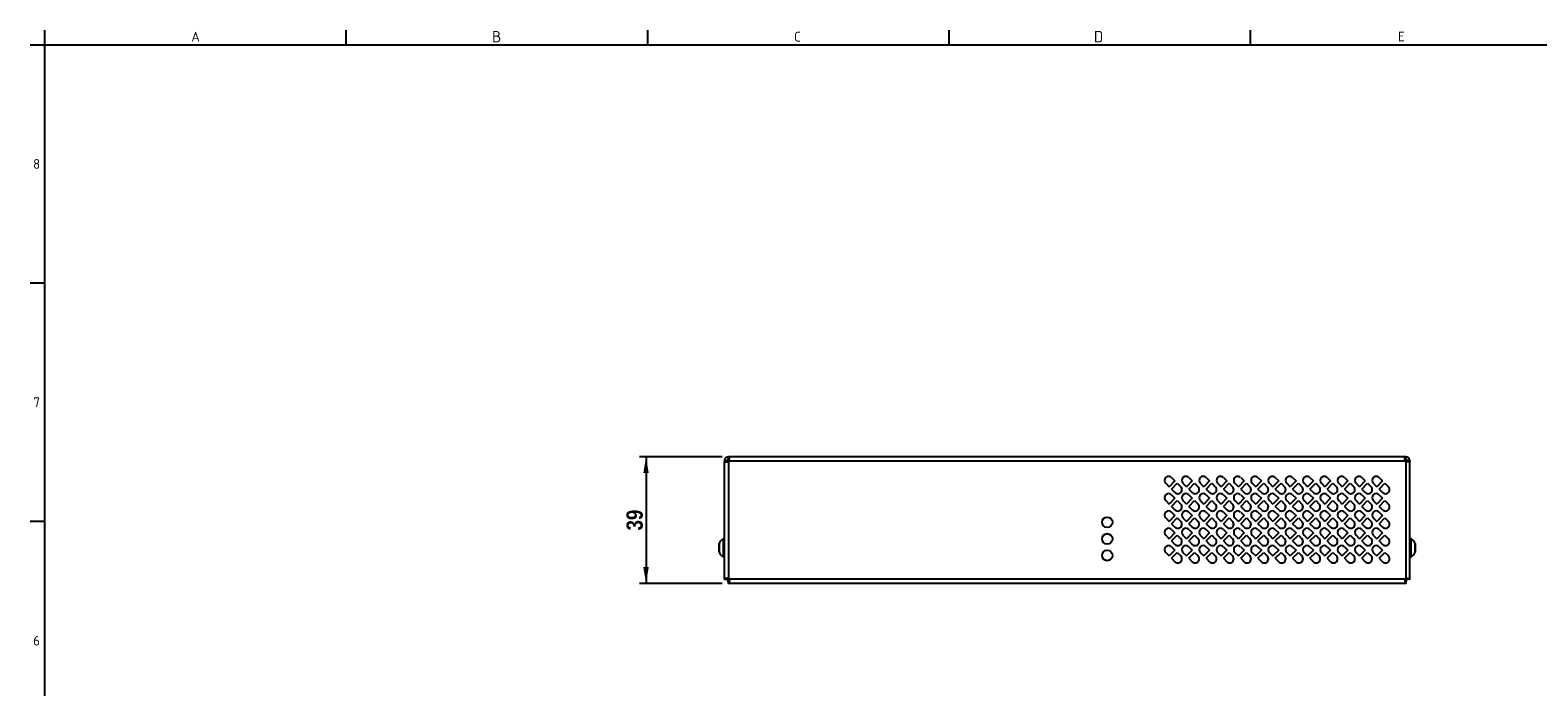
# Model space of a CAD drawing. Header units: millimetres. Extents: x 0 to 840, y 0 to 594.
# Tile 2 of 6: x 0 to 462, y 392 to 594. Entities that reach past the tile are written whole.
import ezdxf
from ezdxf.enums import TextEntityAlignment as Align

# ---------------------------------------------------------------- set-up
doc = ezdxf.new("R2010")
doc.units = ezdxf.units.MM
doc.layers.add('Bordo', color=7, linetype='Continuous')
doc.layers.add('DV1_Bordo', color=7, linetype='Continuous')
doc.styles.add('SEACAD_Arial_Narrow', font='ARIALN.TTF')
doc.styles.add('SEACAD_Arial_NarrowB', font='ARIALNB.TTF')
doc.dimstyles.new('ISO_Powersoft', dxfattribs={"dimtxt": 5, "dimasz": 5, "dimexe": 2, "dimexo": 2, "dimgap": 1, "dimtad": 1, "dimdec": 0, "dimtxsty": 'SEACAD_Arial_Narrow', "dimblk1": '_SE_FILLED', "dimblk2": '_SE_FILLED', "dimsah": 1, "dimcen": 2.5, "dimadec": 1, "dimazin": 0, "dimtfac": 0.6, "dimtdec": 3, "dimtmove": 0, "dimatfit": 3, "dimfxl": 1, "dimtolj": 1, "dimarcsym": 0})

# ---------------------------------------------------------------- blocks, each defined once
blk = doc.blocks.new('SE')
at = {"layer": 'DV1_Bordo', "color": 7, "linetype": 'Continuous'}
for p, q in [((214.47, 462.82), (214.45, 462.82)), ((214.45, 462.28), (214.45, 462.82)), ((214.45, 462.02), (214.45, 462.28)), ((214.47, 462.02), (214.45, 462.02)), ((421.83, 462.82), (214.47, 462.82)), ((214.47, 462.28), (214.47, 462.82)), ((214.47, 462.02), (214.47, 462.28)), ((421.83, 462.82), (421.85, 462.82)), ((421.83, 462.28), (421.83, 462.82)), ((421.83, 462.02), (421.83, 462.28)), ((421.83, 462.02), (421.85, 462.02)), ((421.85, 462.28), (421.85, 462.82)), ((421.85, 462.02), (421.85, 462.28)), ((213.15, 461.52), (213.15, 461.34)), ((213.95, 461.52), (213.15, 461.52)), ((213.15, 425.37), (213.15, 461.34)), ((213.17, 461.76), (213.96, 461.61)), ((213.17, 461.39), (213.96, 461.39)), ((213.95, 461.52), (213.95, 461.39)), ((214.15, 461.38), (214.15, 461.77)), ((214.15, 461.77), (214.58, 461.77)), ((421.72, 461.77), (422.15, 461.77)), ((422.15, 461.77), (422.15, 461.38)), ((423.13, 461.76), (422.34, 461.61)), ((423.13, 461.39), (422.34, 461.39)), ((422.35, 461.52), (422.35, 461.39)), ((422.35, 461.52), (423.15, 461.52)), ((423.15, 461.52), (423.15, 461.34)), ((423.15, 425.37), (423.15, 461.34)), ((348.34, 454.71), (349.4, 453.65)), ((351.17, 455.42), (349.4, 453.65)), ((350.11, 456.48), (351.17, 455.42)), ((350.11, 452.94), (351.88, 454.71)), ((350.11, 452.94), (351.17, 451.88)), ((351.88, 454.71), (352.94, 453.65)), ((353.64, 454.71), (354.7, 453.65)), ((356.47, 455.42), (354.7, 453.65)), ((355.41, 456.48), (356.47, 455.42)), ((355.41, 452.94), (357.18, 454.71)), ((355.41, 452.94), (356.47, 451.88)), ((357.18, 454.71), (358.24, 453.65)), ((358.94, 454.71), (360, 453.65)), ((361.77, 455.42), (360, 453.65)), ((360.71, 456.48), (361.77, 455.42)), ((360.71, 452.94), (362.48, 454.71)), ((360.71, 452.94), (361.77, 451.88)), ((362.48, 454.71), (363.54, 453.65)), ((364.24, 454.71), (365.3, 453.65)), ((367.07, 455.42), (365.3, 453.65)), ((366.01, 456.48), (367.07, 455.42)), ((366.01, 452.94), (367.78, 454.71)), ((366.01, 452.94), (367.07, 451.88)), ((367.78, 454.71), (368.84, 453.65)), ((369.54, 454.71), (370.6, 453.65)), ((372.37, 455.42), (370.6, 453.65)), ((371.31, 456.48), (372.37, 455.42)), ((371.31, 452.94), (373.08, 454.71)), ((371.31, 452.94), (372.37, 451.88)), ((373.08, 454.71), (374.14, 453.65)), ((374.84, 454.71), (375.9, 453.65)), ((377.67, 455.42), (375.9, 453.65)), ((376.61, 456.48), (377.67, 455.42)), ((376.61, 452.94), (378.38, 454.71)), ((376.61, 452.94), (377.67, 451.88)), ((378.38, 454.71), (379.44, 453.65)), ((380.14, 454.71), (381.2, 453.65)), ((382.97, 455.42), (381.2, 453.65)), ((381.91, 456.48), (382.97, 455.42)), ((381.91, 452.94), (383.68, 454.71)), ((381.91, 452.94), (382.97, 451.88)), ((383.68, 454.71), (384.74, 453.65)), ((385.44, 454.71), (386.5, 453.65)), ((388.27, 455.42), (386.5, 453.65)), ((387.21, 456.48), (388.27, 455.42)), ((387.21, 452.94), (388.98, 454.71)), ((387.21, 452.94), (388.27, 451.88)), ((388.98, 454.71), (390.04, 453.65)), ((390.74, 454.71), (391.8, 453.65)), ((393.57, 455.42), (391.8, 453.65)), ((392.51, 456.48), (393.57, 455.42)), ((392.51, 452.94), (394.28, 454.71)), ((392.51, 452.94), (393.57, 451.88)), ((394.28, 454.71), (395.34, 453.65)), ((396.04, 454.71), (397.1, 453.65)), ((398.87, 455.42), (397.1, 453.65)), ((397.81, 456.48), (398.87, 455.42)), ((397.81, 452.94), (399.58, 454.71)), ((397.81, 452.94), (398.87, 451.88)), ((399.58, 454.71), (400.64, 453.65)), ((401.34, 454.71), (402.4, 453.65)), ((404.17, 455.42), (402.4, 453.65)), ((403.11, 456.48), (404.17, 455.42)), ((403.11, 452.94), (404.88, 454.71)), ((403.11, 452.94), (404.17, 451.88)), ((404.88, 454.71), (405.94, 453.65)), ((406.64, 454.71), (407.7, 453.65)), ((409.47, 455.42), (407.7, 453.65)), ((408.41, 456.48), (409.47, 455.42)), ((408.41, 452.94), (410.18, 454.71)), ((408.41, 452.94), (409.47, 451.88)), ((410.18, 454.71), (411.24, 453.65)), ((411.94, 454.71), (413, 453.65)), ((414.77, 455.42), (413, 453.65)), ((413.71, 456.48), (414.77, 455.42)), ((413.71, 452.94), (415.48, 454.71)), ((413.71, 452.94), (414.77, 451.88)), ((415.48, 454.71), (416.54, 453.65)), ((348.34, 449.41), (349.4, 448.35)), ((351.17, 450.12), (349.4, 448.35)), ((350.11, 451.18), (351.17, 450.12)), ((350.11, 447.64), (351.88, 449.41)), ((351.88, 449.41), (352.94, 448.35)), ((353.64, 449.41), (354.7, 448.35)), ((356.47, 450.12), (354.7, 448.35)), ((355.41, 451.18), (356.47, 450.12)), ((355.41, 447.64), (357.18, 449.41)), ((357.18, 449.41), (358.24, 448.35)), ((358.94, 449.41), (360, 448.35)), ((361.77, 450.12), (360, 448.35)), ((360.71, 451.18), (361.77, 450.12)), ((360.71, 447.64), (362.48, 449.41)), ((362.48, 449.41), (363.54, 448.35)), ((364.24, 449.41), (365.3, 448.35)), ((367.07, 450.12), (365.3, 448.35)), ((366.01, 451.18), (367.07, 450.12)), ((366.01, 447.64), (367.78, 449.41)), ((367.78, 449.41), (368.84, 448.35)), ((369.54, 449.41), (370.6, 448.35)), ((372.37, 450.12), (370.6, 448.35)), ((371.31, 451.18), (372.37, 450.12)), ((371.31, 447.64), (373.08, 449.41)), ((373.08, 449.41), (374.14, 448.35)), ((374.84, 449.41), (375.9, 448.35)), ((377.67, 450.12), (375.9, 448.35)), ((376.61, 451.18), (377.67, 450.12)), ((376.61, 447.64), (378.38, 449.41)), ((378.38, 449.41), (379.44, 448.35)), ((380.14, 449.41), (381.2, 448.35)), ((382.97, 450.12), (381.2, 448.35)), ((381.91, 451.18), (382.97, 450.12)), ((381.91, 447.64), (383.68, 449.41)), ((383.68, 449.41), (384.74, 448.35)), ((385.44, 449.41), (386.5, 448.35)), ((388.27, 450.12), (386.5, 448.35)), ((387.21, 451.18), (388.27, 450.12)), ((387.21, 447.64), (388.98, 449.41)), ((388.98, 449.41), (390.04, 448.35)), ((390.74, 449.41), (391.8, 448.35)), ((393.57, 450.12), (391.8, 448.35)), ((392.51, 451.18), (393.57, 450.12)), ((392.51, 447.64), (394.28, 449.41)), ((394.28, 449.41), (395.34, 448.35)), ((396.04, 449.41), (397.1, 448.35)), ((398.87, 450.12), (397.1, 448.35)), ((397.81, 451.18), (398.87, 450.12)), ((397.81, 447.64), (399.58, 449.41)), ((399.58, 449.41), (400.64, 448.35)), ((401.34, 449.41), (402.4, 448.35)), ((404.17, 450.12), (402.4, 448.35)), ((403.11, 451.18), (404.17, 450.12)), ((403.11, 447.64), (404.88, 449.41)), ((404.88, 449.41), (405.94, 448.35)), ((406.64, 449.41), (407.7, 448.35)), ((409.47, 450.12), (407.7, 448.35)), ((408.41, 451.18), (409.47, 450.12)), ((408.41, 447.64), (410.18, 449.41)), ((410.18, 449.41), (411.24, 448.35)), ((411.94, 449.41), (413, 448.35)), ((414.77, 450.12), (413, 448.35)), ((413.71, 451.18), (414.77, 450.12)), ((413.71, 447.64), (415.48, 449.41)), ((415.48, 449.41), (416.54, 448.35)), ((348.34, 444.11), (349.4, 443.05)), ((351.17, 444.82), (349.4, 443.05)), ((350.11, 447.64), (351.17, 446.58)), ((350.11, 445.88), (351.17, 444.82)), ((350.11, 442.34), (351.88, 444.11)), ((351.88, 444.11), (352.94, 443.05)), ((353.64, 444.11), (354.7, 443.05)), ((356.47, 444.82), (354.7, 443.05)), ((355.41, 447.64), (356.47, 446.58)), ((355.41, 445.88), (356.47, 444.82)), ((355.41, 442.34), (357.18, 444.11)), ((357.18, 444.11), (358.24, 443.05)), ((358.94, 444.11), (360, 443.05)), ((361.77, 444.82), (360, 443.05)), ((360.71, 447.64), (361.77, 446.58)), ((360.71, 445.88), (361.77, 444.82)), ((360.71, 442.34), (362.48, 444.11)), ((362.48, 444.11), (363.54, 443.05)), ((364.24, 444.11), (365.3, 443.05)), ((367.07, 444.82), (365.3, 443.05)), ((366.01, 447.64), (367.07, 446.58)), ((366.01, 445.88), (367.07, 444.82)), ((366.01, 442.34), (367.78, 444.11)), ((367.78, 444.11), (368.84, 443.05)), ((369.54, 444.11), (370.6, 443.05)), ((372.37, 444.82), (370.6, 443.05)), ((371.31, 447.64), (372.37, 446.58)), ((371.31, 445.88), (372.37, 444.82)), ((371.31, 442.34), (373.08, 444.11)), ((373.08, 444.11), (374.14, 443.05)), ((374.84, 444.11), (375.9, 443.05)), ((377.67, 444.82), (375.9, 443.05)), ((376.61, 447.64), (377.67, 446.58)), ((376.61, 445.88), (377.67, 444.82)), ((376.61, 442.34), (378.38, 444.11)), ((378.38, 444.11), (379.44, 443.05)), ((380.14, 444.11), (381.2, 443.05)), ((382.97, 444.82), (381.2, 443.05)), ((381.91, 447.64), (382.97, 446.58)), ((381.91, 445.88), (382.97, 444.82)), ((381.91, 442.34), (383.68, 444.11)), ((383.68, 444.11), (384.74, 443.05)), ((385.44, 444.11), (386.5, 443.05)), ((388.27, 444.82), (386.5, 443.05)), ((387.21, 447.64), (388.27, 446.58)), ((387.21, 445.88), (388.27, 444.82)), ((387.21, 442.34), (388.98, 444.11)), ((388.98, 444.11), (390.04, 443.05)), ((390.74, 444.11), (391.8, 443.05)), ((393.57, 444.82), (391.8, 443.05)), ((392.51, 447.64), (393.57, 446.58)), ((392.51, 445.88), (393.57, 444.82)), ((392.51, 442.34), (394.28, 444.11)), ((394.28, 444.11), (395.34, 443.05)), ((396.04, 444.11), (397.1, 443.05)), ((398.87, 444.82), (397.1, 443.05)), ((397.81, 447.64), (398.87, 446.58)), ((397.81, 445.88), (398.87, 444.82)), ((397.81, 442.34), (399.58, 444.11)), ((399.58, 444.11), (400.64, 443.05)), ((401.34, 444.11), (402.4, 443.05)), ((404.17, 444.82), (402.4, 443.05)), ((403.11, 447.64), (404.17, 446.58)), ((403.11, 445.88), (404.17, 444.82)), ((403.11, 442.34), (404.88, 444.11)), ((404.88, 444.11), (405.94, 443.05)), ((406.64, 444.11), (407.7, 443.05)), ((409.47, 444.82), (407.7, 443.05)), ((408.41, 447.64), (409.47, 446.58)), ((408.41, 445.88), (409.47, 444.82)), ((408.41, 442.34), (410.18, 444.11)), ((410.18, 444.11), (411.24, 443.05)), ((411.94, 444.11), (413, 443.05)), ((414.77, 444.82), (413, 443.05)), ((413.71, 447.64), (414.77, 446.58)), ((413.71, 445.88), (414.77, 444.82)), ((413.71, 442.34), (415.48, 444.11)), ((415.48, 444.11), (416.54, 443.05)), ((348.34, 438.81), (349.4, 437.75)), ((351.17, 439.52), (349.4, 437.75)), ((350.11, 442.34), (351.17, 441.28)), ((350.11, 440.58), (351.17, 439.52)), ((350.11, 437.04), (351.88, 438.81)), ((351.88, 438.81), (352.94, 437.75)), ((353.64, 438.81), (354.7, 437.75)), ((356.47, 439.52), (354.7, 437.75)), ((355.41, 442.34), (356.47, 441.28)), ((355.41, 440.58), (356.47, 439.52)), ((355.41, 437.04), (357.18, 438.81)), ((357.18, 438.81), (358.24, 437.75)), ((358.94, 438.81), (360, 437.75)), ((361.77, 439.52), (360, 437.75)), ((360.71, 442.34), (361.77, 441.28)), ((360.71, 440.58), (361.77, 439.52)), ((360.71, 437.04), (362.48, 438.81)), ((362.48, 438.81), (363.54, 437.75)), ((364.24, 438.81), (365.3, 437.75)), ((367.07, 439.52), (365.3, 437.75)), ((366.01, 442.34), (367.07, 441.28)), ((366.01, 440.58), (367.07, 439.52)), ((366.01, 437.04), (367.78, 438.81)), ((367.78, 438.81), (368.84, 437.75)), ((369.54, 438.81), (370.6, 437.75)), ((372.37, 439.52), (370.6, 437.75)), ((371.31, 442.34), (372.37, 441.28)), ((371.31, 440.58), (372.37, 439.52)), ((371.31, 437.04), (373.08, 438.81)), ((373.08, 438.81), (374.14, 437.75)), ((374.84, 438.81), (375.9, 437.75)), ((377.67, 439.52), (375.9, 437.75)), ((376.61, 442.34), (377.67, 441.28)), ((376.61, 440.58), (377.67, 439.52)), ((376.61, 437.04), (378.38, 438.81)), ((378.38, 438.81), (379.44, 437.75)), ((380.14, 438.81), (381.2, 437.75)), ((382.97, 439.52), (381.2, 437.75)), ((381.91, 442.34), (382.97, 441.28)), ((381.91, 440.58), (382.97, 439.52)), ((381.91, 437.04), (383.68, 438.81)), ((383.68, 438.81), (384.74, 437.75)), ((385.44, 438.81), (386.5, 437.75)), ((388.27, 439.52), (386.5, 437.75)), ((387.21, 442.34), (388.27, 441.28)), ((387.21, 440.58), (388.27, 439.52)), ((387.21, 437.04), (388.98, 438.81)), ((388.98, 438.81), (390.04, 437.75)), ((390.74, 438.81), (391.8, 437.75)), ((393.57, 439.52), (391.8, 437.75)), ((392.51, 442.34), (393.57, 441.28)), ((392.51, 440.58), (393.57, 439.52)), ((392.51, 437.04), (394.28, 438.81)), ((394.28, 438.81), (395.34, 437.75)), ((396.04, 438.81), (397.1, 437.75)), ((398.87, 439.52), (397.1, 437.75)), ((397.81, 442.34), (398.87, 441.28)), ((397.81, 440.58), (398.87, 439.52)), ((397.81, 437.04), (399.58, 438.81)), ((399.58, 438.81), (400.64, 437.75)), ((401.34, 438.81), (402.4, 437.75)), ((404.17, 439.52), (402.4, 437.75)), ((403.11, 442.34), (404.17, 441.28)), ((403.11, 440.58), (404.17, 439.52)), ((403.11, 437.04), (404.88, 438.81)), ((404.88, 438.81), (405.94, 437.75)), ((406.64, 438.81), (407.7, 437.75)), ((409.47, 439.52), (407.7, 437.75)), ((408.41, 442.34), (409.47, 441.28)), ((408.41, 440.58), (409.47, 439.52)), ((408.41, 437.04), (410.18, 438.81)), ((410.18, 438.81), (411.24, 437.75)), ((411.94, 438.81), (413, 437.75)), ((414.77, 439.52), (413, 437.75)), ((413.71, 442.34), (414.77, 441.28)), ((413.71, 440.58), (414.77, 439.52)), ((413.71, 437.04), (415.48, 438.81)), ((415.48, 438.81), (416.54, 437.75)), ((211.55, 436.21), (211.55, 433.72)), ((212.77, 437.72), (212.77, 432.22)), ((213.15, 437.72), (212.77, 437.72)), ((351.17, 434.22), (349.4, 432.45)), ((350.11, 437.04), (351.17, 435.98)), ((350.11, 435.28), (351.17, 434.22)), ((356.47, 434.22), (354.7, 432.45)), ((355.41, 437.04), (356.47, 435.98)), ((355.41, 435.28), (356.47, 434.22)), ((361.77, 434.22), (360, 432.45)), ((360.71, 437.04), (361.77, 435.98)), ((360.71, 435.28), (361.77, 434.22)), ((367.07, 434.22), (365.3, 432.45)), ((366.01, 437.04), (367.07, 435.98)), ((366.01, 435.28), (367.07, 434.22)), ((372.37, 434.22), (370.6, 432.45)), ((371.31, 437.04), (372.37, 435.98)), ((371.31, 435.28), (372.37, 434.22)), ((377.67, 434.22), (375.9, 432.45)), ((376.61, 437.04), (377.67, 435.98)), ((376.61, 435.28), (377.67, 434.22)), ((382.97, 434.22), (381.2, 432.45)), ((381.91, 437.04), (382.97, 435.98)), ((381.91, 435.28), (382.97, 434.22)), ((388.27, 434.22), (386.5, 432.45)), ((387.21, 437.04), (388.27, 435.98)), ((387.21, 435.28), (388.27, 434.22)), ((393.57, 434.22), (391.8, 432.45)), ((392.51, 437.04), (393.57, 435.98)), ((392.51, 435.28), (393.57, 434.22)), ((398.87, 434.22), (397.1, 432.45)), ((397.81, 437.04), (398.87, 435.98)), ((397.81, 435.28), (398.87, 434.22)), ((404.17, 434.22), (402.4, 432.45)), ((403.11, 437.04), (404.17, 435.98)), ((403.11, 435.28), (404.17, 434.22)), ((409.47, 434.22), (407.7, 432.45)), ((408.41, 437.04), (409.47, 435.98)), ((408.41, 435.28), (409.47, 434.22)), ((414.77, 434.22), (413, 432.45)), ((413.71, 437.04), (414.77, 435.98)), ((413.71, 435.28), (414.77, 434.22)), ((423.53, 437.72), (423.15, 437.72)), ((423.53, 432.22), (423.53, 437.72)), ((424.75, 433.72), (424.75, 436.21)), ((212.77, 432.22), (213.15, 432.22)), ((348.34, 433.51), (349.4, 432.45)), ((350.11, 431.74), (351.88, 433.51)), ((350.11, 431.74), (351.17, 430.68)), ((351.88, 433.51), (352.94, 432.45)), ((353.64, 433.51), (354.7, 432.45)), ((355.41, 431.74), (357.18, 433.51)), ((355.41, 431.74), (356.47, 430.68)), ((357.18, 433.51), (358.24, 432.45)), ((358.94, 433.51), (360, 432.45)), ((360.71, 431.74), (362.48, 433.51)), ((360.71, 431.74), (361.77, 430.68)), ((362.48, 433.51), (363.54, 432.45)), ((364.24, 433.51), (365.3, 432.45)), ((366.01, 431.74), (367.78, 433.51)), ((366.01, 431.74), (367.07, 430.68)), ((367.78, 433.51), (368.84, 432.45)), ((369.54, 433.51), (370.6, 432.45)), ((370.62, 432.47), (370.58, 432.47)), ((370.62, 432.47), (370.58, 432.47)), ((370.62, 432.47), (370.61, 432.47)), ((371.31, 431.74), (373.08, 433.51)), ((371.31, 431.74), (372.37, 430.68)), ((373.08, 433.51), (374.14, 432.45)), ((374.84, 433.51), (375.9, 432.45)), ((375.92, 432.47), (375.88, 432.47)), ((375.92, 432.47), (375.88, 432.47)), ((376.61, 431.74), (378.38, 433.51)), ((376.61, 431.74), (377.67, 430.68)), ((378.38, 433.51), (379.44, 432.45)), ((380.14, 433.51), (381.2, 432.45)), ((381.91, 431.74), (383.68, 433.51)), ((381.91, 431.74), (382.97, 430.68)), ((383.68, 433.51), (384.74, 432.45)), ((385.44, 433.51), (386.5, 432.45)), ((387.21, 431.74), (388.98, 433.51)), ((387.21, 431.74), (388.27, 430.68)), ((388.98, 433.51), (390.04, 432.45)), ((390.74, 433.51), (391.8, 432.45)), ((392.51, 431.74), (394.28, 433.51)), ((392.51, 431.74), (393.57, 430.68)), ((394.28, 433.51), (395.34, 432.45)), ((396.04, 433.51), (397.1, 432.45)), ((397.81, 431.74), (399.58, 433.51)), ((397.81, 431.74), (398.87, 430.68)), ((399.58, 433.51), (400.64, 432.45)), ((401.34, 433.51), (402.4, 432.45)), ((403.11, 431.74), (404.88, 433.51)), ((403.11, 431.74), (404.17, 430.68)), ((404.88, 433.51), (405.94, 432.45)), ((406.64, 433.51), (407.7, 432.45)), ((408.41, 431.74), (410.18, 433.51)), ((408.41, 431.74), (409.47, 430.68)), ((410.18, 433.51), (411.24, 432.45)), ((411.94, 433.51), (413, 432.45)), ((413.02, 432.47), (412.98, 432.47)), ((413.02, 432.47), (412.98, 432.47)), ((413.02, 432.47), (412.98, 432.47)), ((413.71, 431.74), (415.48, 433.51)), ((413.71, 431.74), (414.77, 430.68)), ((415.48, 433.51), (416.54, 432.45)), ((423.15, 432.22), (423.53, 432.22)), ((213.15, 425.37), (213.95, 425.37)), ((214.15, 425.53), (214.15, 425.32)), ((422.15, 425.32), (422.15, 425.53)), ((423.15, 425.37), (422.35, 425.37)), ((214.45, 424.07), (214.45, 424.87)), ((421.85, 424.07), (214.45, 424.07)), ((421.85, 424.07), (421.85, 424.87))]:
    blk.add_line(p, q, dxfattribs=at)
at = {"layer": 'DV1_Bordo', "color": 7}
for p, q in [((214.45, 461.5), (214.45, 425.37)), ((421.83, 461.52), (214.47, 461.52)), ((421.85, 461.5), (421.85, 425.37)), ((381.99, 454.63), (381.99, 454.63)), ((211.56, 433.67), (211.56, 436.26)), ((424.74, 436.26), (424.74, 433.67)), ((421.85, 425.37), (214.45, 425.37))]:
    blk.add_line(p, q, dxfattribs=at)
at = {"layer": 'DV1_Bordo', "color": 7, "linetype": 'Continuous'}
for centre in [(330.45, 442.77), (330.45, 437.69), (330.45, 432.61)]:
    blk.add_circle(centre, 1.6, dxfattribs=at)
for centre, radius, start, end in [((214.45, 461.52), 1.3, 90, 169.2891), ((214.45, 461.52), 0.5, 90, 169.2894), ((421.85, 461.52), 1.3, 10.7109, 90), ((421.85, 461.52), 0.5, 10.7106, 90), ((214.45, 461.52), 1.3, 169.2894, 180), ((214.45, 461.52), 0.5, 169.2894, 180), ((213.85, 462.12), 0.863, 314.0109, 315.9558), ((422.45, 462.12), 0.863, 224.0442, 225.9891), ((421.85, 461.52), 0.5, 0, 10.7106), ((421.85, 461.52), 1.3, 0, 10.7106), ((349.22, 455.59), 1.25, 45, 225), ((352.05, 452.77), 1.25, 225, 45), ((354.52, 455.59), 1.25, 45, 225), ((357.35, 452.77), 1.25, 225, 45), ((359.82, 455.59), 1.25, 45, 225), ((362.65, 452.77), 1.25, 225, 45), ((365.12, 455.59), 1.25, 45, 225), ((367.95, 452.77), 1.25, 225, 45), ((370.42, 455.59), 1.25, 45, 225), ((373.25, 452.77), 1.25, 225, 45), ((375.72, 455.59), 1.25, 45, 225), ((378.55, 452.77), 1.25, 225, 45), ((381.02, 455.59), 1.25, 45, 225), ((383.85, 452.77), 1.25, 225, 45), ((386.32, 455.59), 1.25, 45, 225), ((389.15, 452.77), 1.25, 225, 45), ((391.62, 455.59), 1.25, 45, 225), ((394.45, 452.77), 1.25, 225, 45), ((396.92, 455.59), 1.25, 45, 225), ((399.75, 452.77), 1.25, 225, 45), ((402.22, 455.59), 1.25, 45, 225), ((405.05, 452.77), 1.25, 225, 45), ((407.52, 455.59), 1.25, 45, 225), ((410.35, 452.77), 1.25, 225, 45), ((412.82, 455.59), 1.25, 45, 225), ((415.65, 452.77), 1.25, 225, 45), ((349.22, 450.29), 1.25, 45, 225), ((352.05, 447.47), 1.25, 225, 45), ((354.52, 450.29), 1.25, 45, 225), ((357.35, 447.47), 1.25, 225, 45), ((359.82, 450.29), 1.25, 45, 225), ((362.65, 447.47), 1.25, 225, 45), ((365.12, 450.29), 1.25, 45, 225), ((366.34, 453.52), 2.2, 246.6152, 252.0489), ((367.95, 447.47), 1.25, 225, 45), ((370.42, 450.29), 1.25, 45, 225), ((373.25, 447.47), 1.25, 225, 45), ((375.72, 450.29), 1.25, 45, 225), ((378.55, 447.47), 1.25, 225, 45), ((381.02, 450.29), 1.25, 45, 225), ((383.85, 447.47), 1.25, 225, 45), ((386.32, 450.29), 1.25, 45, 225), ((389.15, 447.47), 1.25, 225, 45), ((391.62, 450.29), 1.25, 45, 225), ((394.45, 447.47), 1.25, 225, 45), ((396.92, 450.29), 1.25, 45, 225), ((399.75, 447.47), 1.25, 225, 45), ((402.22, 450.29), 1.25, 45, 225), ((405.05, 447.47), 1.25, 225, 45), ((407.52, 450.29), 1.25, 45, 225), ((410.35, 447.47), 1.25, 225, 45), ((412.82, 450.29), 1.25, 45, 225), ((415.65, 447.47), 1.25, 225, 45), ((349.22, 444.99), 1.25, 45, 225), ((354.52, 444.99), 1.25, 45, 225), ((359.82, 444.99), 1.25, 45, 225), ((365.12, 444.99), 1.25, 45, 225), ((370.42, 444.99), 1.25, 45, 225), ((375.72, 444.99), 1.25, 45, 225), ((381.02, 444.99), 1.25, 45, 225), ((386.32, 444.99), 1.25, 45, 225), ((391.62, 444.99), 1.25, 45, 225), ((396.92, 444.99), 1.25, 45, 225), ((402.22, 444.99), 1.25, 45, 225), ((407.52, 444.99), 1.25, 45, 225), ((412.82, 444.99), 1.25, 45, 225), ((349.22, 439.69), 1.25, 45, 225), ((352.05, 442.17), 1.25, 225, 45), ((354.52, 439.69), 1.25, 45, 225), ((357.35, 442.17), 1.25, 225, 45), ((359.82, 439.69), 1.25, 45, 225), ((362.65, 442.17), 1.25, 225, 45), ((365.12, 439.69), 1.25, 45, 225), ((367.95, 442.17), 1.25, 225, 45), ((370.42, 439.69), 1.25, 45, 225), ((373.25, 442.17), 1.25, 225, 45), ((375.72, 439.69), 1.25, 45, 225), ((378.55, 442.17), 1.25, 225, 45), ((381.02, 439.69), 1.25, 45, 225), ((383.85, 442.17), 1.25, 225, 45), ((386.32, 439.69), 1.25, 45, 225), ((389.15, 442.17), 1.25, 225, 45), ((391.62, 439.69), 1.25, 45, 225), ((394.45, 442.17), 1.25, 225, 45), ((396.92, 439.69), 1.25, 45, 225), ((399.75, 442.17), 1.25, 225, 45), ((402.22, 439.69), 1.25, 45, 225), ((405.05, 442.17), 1.25, 225, 45), ((407.52, 439.69), 1.25, 45, 225), ((410.35, 442.17), 1.25, 225, 45), ((412.82, 439.69), 1.25, 45, 225), ((415.65, 442.17), 1.25, 225, 45), ((211.7, 436.21), 0.15, 158.5959, 180), ((214.36, 435.17), 3, 121.8577, 158.5959), ((349.22, 434.39), 1.25, 45, 225), ((352.05, 436.87), 1.25, 225, 45), ((354.52, 434.39), 1.25, 45, 225), ((357.35, 436.87), 1.25, 225, 45), ((359.82, 434.39), 1.25, 45, 225), ((362.65, 436.87), 1.25, 225, 45), ((365.12, 434.39), 1.25, 45, 225), ((367.95, 436.87), 1.25, 225, 45), ((370.42, 434.39), 1.25, 45, 225), ((373.25, 436.87), 1.25, 225, 45), ((375.72, 434.39), 1.25, 45, 225), ((378.55, 436.87), 1.25, 225, 45), ((381.02, 434.39), 1.25, 45, 225), ((383.85, 436.87), 1.25, 225, 45), ((386.32, 434.39), 1.25, 45, 225), ((389.15, 436.87), 1.25, 225, 45), ((391.62, 434.39), 1.25, 45, 225), ((394.45, 436.87), 1.25, 225, 45), ((396.92, 434.39), 1.25, 45, 225), ((399.75, 436.87), 1.25, 225, 45), ((402.22, 434.39), 1.25, 45, 225), ((405.05, 436.87), 1.25, 225, 45), ((407.52, 434.39), 1.25, 45, 225), ((410.35, 436.87), 1.25, 225, 45), ((412.82, 434.39), 1.25, 45, 225), ((415.65, 436.87), 1.25, 225, 45), ((421.95, 435.17), 3, 21.4041, 58.1423), ((424.6, 436.21), 0.15, 0, 21.4041), ((211.7, 433.72), 0.15, 180, 201.4041), ((214.36, 434.76), 3, 201.4041, 238.1423), ((352.05, 431.57), 1.25, 225, 45), ((357.35, 431.57), 1.25, 225, 45), ((362.65, 431.57), 1.25, 225, 45), ((367.95, 431.57), 1.25, 225, 45), ((373.25, 431.57), 1.25, 225, 45), ((378.55, 431.57), 1.25, 225, 45), ((383.85, 431.57), 1.25, 225, 45), ((389.15, 431.57), 1.25, 225, 45), ((394.45, 431.57), 1.25, 225, 45), ((399.75, 431.57), 1.25, 225, 45), ((405.05, 431.57), 1.25, 225, 45), ((410.35, 431.57), 1.25, 225, 45), ((415.65, 431.57), 1.25, 225, 45), ((421.95, 434.76), 3, 301.8577, 338.5959), ((424.6, 433.72), 0.15, 338.5959, 0), ((215.4, 425.32), 1.25, 180, 220.5358), ((420.9, 425.32), 1.25, 319.4642, 0)]:
    blk.add_arc(centre, radius, start, end, dxfattribs=at)
for centre, major_axis, start_param, end_param in [((214.45, 461.34), (-1.3, 0), 6.1066, 6.283185), ((421.85, 461.34), (1.3, 0), 0, 0.176585)]:
    blk.add_ellipse(centre, major_axis=major_axis, ratio=0.222058, start_param=start_param, end_param=end_param, dxfattribs=at)
for points in [[(214.18, 461.93), (214.17, 461.88), (214.17, 461.82), (214.16, 461.77)], [(422.13, 461.93), (422.13, 461.88), (422.14, 461.82), (422.14, 461.77)]]:
    blk.add_rational_spline(points, [0.927752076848, 0.933746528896, 0.941177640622, 0.950045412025], degree=3, dxfattribs=at)
for points, weights, knots in [([(214.51, 462), (214.51, 462), (214.5, 461.99), (214.48, 461.99), (214.37, 461.95), (214.28, 461.87), (214.22, 461.77)], [0.99298092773, 0.993864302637, 0.996203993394, 1, 0.931610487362, 0.901765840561, 0.910466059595], [0, 0, 0, 0, 0.405008, 0.405008, 0.405008, 1, 1, 1, 1]), ([(421.79, 462), (421.79, 462), (421.8, 461.99), (421.82, 461.99), (421.93, 461.95), (422.02, 461.87), (422.08, 461.77)], [0.99298092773, 0.993864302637, 0.996203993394, 1, 0.931610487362, 0.901765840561, 0.910466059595], [0, 0, 0, 0, 0.405008, 0.405008, 0.405008, 1, 1, 1, 1]), ([(214.45, 425.37), (214.07, 425.75), (213.73, 425.59), (213.48, 425.49), (213.26, 425.41), (213.15, 425.37), (213.15, 425.37)], [1, 0.940636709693, 0.940636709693, 1, 0.957218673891, 0.957218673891, 1], [0, 0, 0, 0, 0.5, 0.5, 0.5, 1, 1, 1, 1]), ([(214.22, 425.53), (214.16, 425.54), (214.12, 425.53), (214.08, 425.49), (214, 425.41), (213.95, 425.37), (213.95, 425.37)], [0.956278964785, 0.959726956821, 0.974300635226, 1, 0.957218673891, 0.957218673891, 1], [0, 0, 0, 0, 0.302123, 0.302123, 0.302123, 1, 1, 1, 1]), ([(214.45, 425.37), (214.83, 424.99), (214.67, 424.64), (214.58, 424.39), (214.5, 424.18), (214.45, 424.07), (214.45, 424.07)], [1, 0.940636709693, 0.940636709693, 1, 0.957218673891, 0.957218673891, 1], [0, 0, 0, 0, 0.5, 0.5, 0.5, 1, 1, 1, 1]), ([(214.61, 425.13), (214.63, 425.08), (214.62, 425.03), (214.58, 424.99), (214.5, 424.91), (214.45, 424.87), (214.45, 424.87)], [0.956278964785, 0.959726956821, 0.974300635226, 1, 0.957218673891, 0.957218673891, 1], [0, 0, 0, 0, 0.302123, 0.302123, 0.302123, 1, 1, 1, 1]), ([(421.85, 425.37), (421.47, 424.99), (421.63, 424.64), (421.73, 424.39), (421.81, 424.18), (421.85, 424.07), (421.85, 424.07)], [1, 0.940636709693, 0.940636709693, 1, 0.957218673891, 0.957218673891, 1], [0, 0, 0, 0, 0.5, 0.5, 0.5, 1, 1, 1, 1]), ([(421.69, 425.13), (421.68, 425.08), (421.69, 425.03), (421.73, 424.99), (421.81, 424.91), (421.85, 424.87), (421.85, 424.87)], [0.956278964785, 0.959726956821, 0.974300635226, 1, 0.957218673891, 0.957218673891, 1], [0, 0, 0, 0, 0.302123, 0.302123, 0.302123, 1, 1, 1, 1]), ([(421.85, 425.37), (422.23, 425.75), (422.58, 425.59), (422.83, 425.49), (423.04, 425.41), (423.15, 425.37), (423.15, 425.37)], [1, 0.940636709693, 0.940636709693, 1, 0.957218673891, 0.957218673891, 1], [0, 0, 0, 0, 0.5, 0.5, 0.5, 1, 1, 1, 1]), ([(422.08, 425.53), (422.14, 425.54), (422.19, 425.53), (422.23, 425.49), (422.31, 425.41), (422.35, 425.37), (422.35, 425.37)], [0.956278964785, 0.959726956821, 0.974300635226, 1, 0.957218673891, 0.957218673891, 1], [0, 0, 0, 0, 0.302123, 0.302123, 0.302123, 1, 1, 1, 1])]:
    blk.add_rational_spline(points, weights, degree=3, knots=knots, dxfattribs=at)
for points, knots in [([(214.47, 461.52), (214.53, 461.62), (214.57, 461.72), (214.61, 461.83), (214.65, 461.95), (214.68, 462.07), (214.69, 462.18), (214.71, 462.29), (214.72, 462.39), (214.71, 462.48), (214.71, 462.56), (214.7, 462.64), (214.67, 462.69), (214.65, 462.75), (214.62, 462.78), (214.57, 462.8), (214.54, 462.81), (214.51, 462.82), (214.47, 462.82)], [0, 0, 0, 0, 0.162928, 0.162928, 0.162928, 0.34401, 0.34401, 0.34401, 0.528528, 0.528528, 0.528528, 0.71226, 0.71226, 0.71226, 0.896364, 0.896364, 0.896364, 1, 1, 1, 1]), ([(214.65, 461.98), (214.65, 461.98), (214.65, 461.99), (214.6, 462.01), (214.54, 462.02), (214.47, 462.02)], [0, 0, 0, 0, 0.07932, 0.07932, 1, 1, 1, 1]), ([(421.83, 461.52), (421.77, 461.62), (421.73, 461.72), (421.69, 461.83), (421.66, 461.95), (421.63, 462.07), (421.61, 462.18), (421.59, 462.29), (421.59, 462.39), (421.59, 462.48), (421.59, 462.56), (421.61, 462.64), (421.63, 462.69), (421.65, 462.75), (421.69, 462.78), (421.74, 462.8), (421.76, 462.81), (421.79, 462.82), (421.83, 462.82)], [0, 0, 0, 0, 0.162928, 0.162928, 0.162928, 0.34401, 0.34401, 0.34401, 0.528528, 0.528528, 0.528528, 0.71226, 0.71226, 0.71226, 0.896364, 0.896364, 0.896364, 1, 1, 1, 1]), ([(421.65, 461.98), (421.65, 461.98), (421.66, 461.99), (421.71, 462.01), (421.76, 462.02), (421.83, 462.02)], [0, 0, 0, 0, 0.07932, 0.07932, 1, 1, 1, 1]), ([(213.17, 461.39), (213.18, 461.38), (213.18, 461.37), (213.2, 461.35), (213.22, 461.33), (213.25, 461.3), (213.31, 461.28), (213.4, 461.26), (213.49, 461.25), (213.58, 461.25), (213.65, 461.26), (213.72, 461.26), (213.79, 461.27), (213.87, 461.29), (213.95, 461.31), (214.04, 461.33), (214.13, 461.35), (214.22, 461.39), (214.3, 461.42), (214.35, 461.44), (214.4, 461.47), (214.44, 461.49), (214.45, 461.5)], [0, 0, 0, 0, 0.031451, 0.063373, 0.10601, 0.148429, 0.2293, 0.310659, 0.431703, 0.467377, 0.503004, 0.573697, 0.609027, 0.644488, 0.715751, 0.756187, 0.796535, 0.877607, 0.908248, 0.938811, 0.96973, 1, 1, 1, 1]), ([(213.96, 461.39), (213.96, 461.38), (213.97, 461.36), (213.98, 461.33), (213.98, 461.32), (213.99, 461.31)], [0, 0, 0, 0, 0.335797, 0.825692, 1, 1, 1, 1]), ([(423.13, 461.39), (423.13, 461.39), (423.12, 461.37), (423.1, 461.34), (423.06, 461.31), (423.01, 461.28), (422.94, 461.27), (422.86, 461.26), (422.77, 461.25), (422.67, 461.26), (422.57, 461.27), (422.45, 461.28), (422.34, 461.31), (422.21, 461.34), (422.09, 461.38), (421.99, 461.42), (421.91, 461.46), (421.87, 461.48), (421.85, 461.5)], [0, 0, 0, 0, 0.006302, 0.077593, 0.148374, 0.219105, 0.290378, 0.361082, 0.431804, 0.503075, 0.573769, 0.644531, 0.715793, 0.786463, 0.857254, 0.928631, 0.964818, 1, 1, 1, 1]), ([(422.34, 461.39), (422.34, 461.38), (422.34, 461.35), (422.33, 461.33), (422.32, 461.32), (422.32, 461.31)], [0, 0, 0, 0, 0.419823, 0.825724, 1, 1, 1, 1])]:
    blk.add_open_spline(points, degree=3, knots=knots, dxfattribs=at)
blk = doc.blocks.new('DMBLK38')
at = {"layer": 'Bordo', "linetype": 'Continuous'}
for points in [[(188.32, 457.82), (189.99, 457.82), (189.15, 462.82)], [(188.32, 429.07), (189.15, 424.07), (189.99, 429.07)]]:
    blk.add_hatch(color=7, dxfattribs=at).paths.add_polyline_path(points)
at = {"layer": 'Bordo', "color": 7, "linetype": 'Continuous'}
for p, q in [((212.47, 462.82), (187.15, 462.82)), ((189.15, 462.82), (189.15, 424.07)), ((212.45, 424.07), (187.15, 424.07))]:
    blk.add_line(p, q, dxfattribs=at)
at = {"layer": 'Bordo', "color": 7, "linetype": 'Continuous', "style": 'SEACAD_Arial_NarrowB'}
blk.add_text('39', height=5, rotation=90, dxfattribs=at).set_placement((183.15, 440.26), align=Align.TOP_LEFT)
blk = doc.blocks.new('_SE_FILLED')
at = {"color": 0}
blk.add_line((0, 0), (-1, 0), dxfattribs=at)
blk.add_solid([(0, 0), (-1, -0.1665), (-1, 0.1665), (0, 0)], dxfattribs=at)
blk = doc.blocks.new('SE27')
at = {"layer": 'Bordo', "color": 7, "linetype": 'Continuous'}
for p, q in [((5, 589), (5, 593.5)), ((97.33, 589), (97.33, 593.5)), ((189.67, 589), (189.67, 593.5)), ((282, 589), (282, 593.5)), ((374.33, 589), (374.33, 593.5))]:
    blk.add_line(p, q, dxfattribs=at)
blk = doc.blocks.new('SE26')
at = {"layer": 'Bordo'}
blk.add_blockref('SE27', (0, 0), dxfattribs=at)

msp = doc.modelspace()

# ---------------------------------------------------------------- linework, layer by layer
at = {"layer": 'Bordo', "color": 7, "linetype": 'Continuous'}
for p, q in [((0.5, 589), (5, 589)), ((5, 5), (5, 589)), ((5, 589), (836, 589)), ((5, 516), (0.5, 516)), ((5, 443), (0.5, 443))]:
    msp.add_line(p, q, dxfattribs=at)

# ---------------------------------------------------------------- block references
msp.add_blockref('SE26', (0, 0))
at = {"layer": 'Bordo'}
msp.add_blockref('SE', (0, 0), dxfattribs=at)

# ---------------------------------------------------------------- texts
at = {"layer": 'Bordo', "attachment_point": 5}
for s, insert, char_height, width in [('{\\fSolid Edge ISO|b1||i0||c0|p34;\\C7;\\H3.;\\W1.;A\\P}', (51.167, 591.5), 3, 92.33333), ('{\\fSolid Edge ISO|b1||i0||c0|p34;\\C7;\\H3.5;\\W1.;B\\P}', (143.397, 591.5), 3.5, 92.33333), ('{\\fSolid Edge ISO|b1||i0||c0|p34;\\C7;\\H3.;\\W1.;C}', (235.554, 591.5), 3, 92.33333), ('{\\fSolid Edge ISO|b1||i0||c0|p34;\\C7;\\H3.5;\\W1.;D\\P}', (327.784, 591.5), 3.5, 92.33333), ('{\\fSolid Edge ISO|b1||i0||c0|p34;\\C7;\\H3.;\\W1.;E}', (420.524, 591.54), 3, 92.33333), ('{\\fSolid Edge ISO|b1||i0||c0|p34;\\C7;\\H3.;\\W1.;8}', (2.482, 552.514), 3, 5), ('{\\fSolid Edge ISO|b1||i0||c0|p34;\\C7;\\H3.;\\W1.;7}', (2.482, 479.514), 3, 5), ('{\\fSolid Edge ISO|b1||i0||c0|p34;\\C7;\\H3.;\\W1.;6}', (2.482, 406.514), 3, 5)]:
    msp.add_mtext(s, dxfattribs=dict(at, insert=insert, char_height=char_height, width=width))

# ---------------------------------------------------------------- dimensions: what is measured, and where the dimension line sits
at = {"layer": 'Bordo', "color": 7, "linetype": 'Continuous'}
dim = msp.add_linear_dim(base=(189.152, 462.816), p1=(214.473, 462.816), p2=(214.452, 424.066), angle=269.96936, text='\\A1;<>', dimstyle='ISO_Powersoft', dxfattribs=at)
dim.commit()
dim.dimension.update_dxf_attribs({"geometry": 'DMBLK38', "text_midpoint": (189.152, 443.441), "dimtype": 161})

doc.saveas('drawing.dxf')
